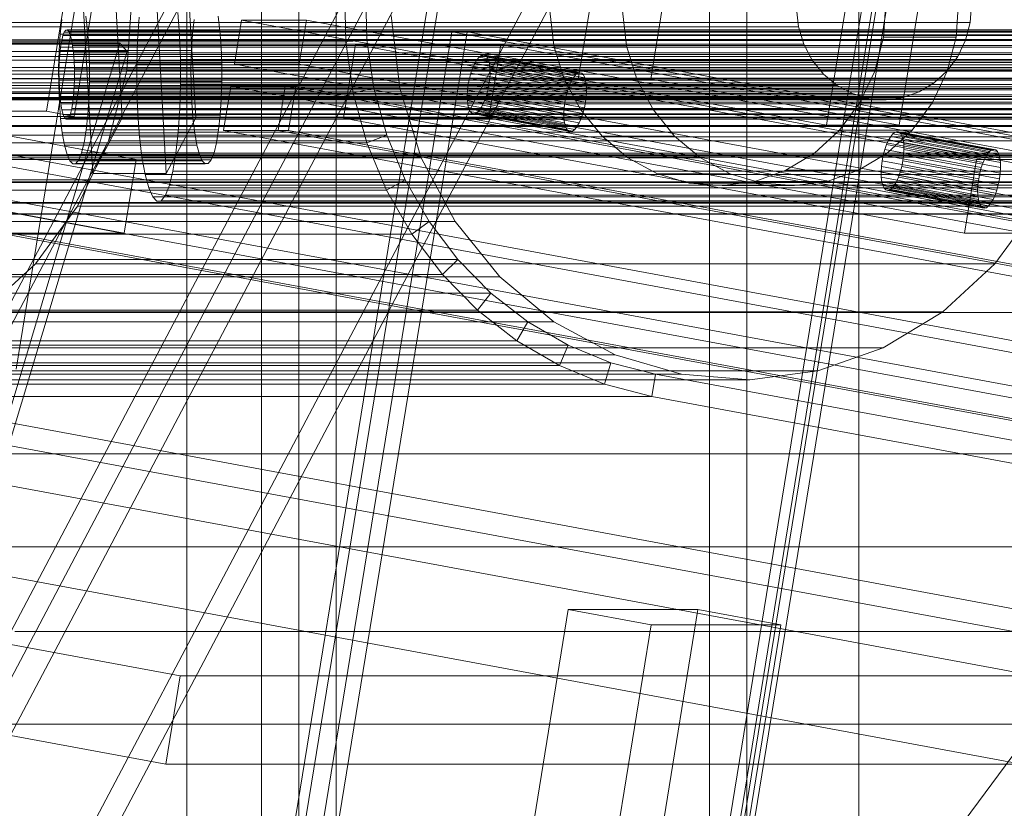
# Model space of a CAD drawing. Header units: millimetres. Extents: x -4395 to 65662, y -65530 to 6847.
# Tile 141 of 256: x -1362 to -1231, y -35566 to -35461. Entities that reach past the tile are written whole.
import ezdxf

# ---------------------------------------------------------------- set-up
doc = ezdxf.new("R2010")
doc.units = ezdxf.units.MM
for name, color, linetype, lineweight in [('COTAS_O', 1, 'Continuous', 0), ('frontal_briquetadora', 7, 'Continuous', 0), ('frontal_C03', 7, 'Continuous', 0), ('frontal_C06', 7, 'Continuous', 0), ('frontal_C07', 7, 'Continuous', 0), ('frontal_dosificador', 7, 'Continuous', 0), ('frontal_fines-r33-C07-receiver', 7, 'Continuous', 0), ('frontal_secador', 7, 'Continuous', 0)]:
    doc.layers.add(name, color=color, linetype=linetype, lineweight=lineweight)
doc.dimstyles.new('R19_100', dxfattribs={"dimtxt": 250, "dimasz": 150, "dimexe": 150, "dimexo": 80, "dimgap": 100, "dimtad": 1, "dimtih": 1, "dimtoh": 1, "dimdsep": 46, "dimcen": 0.09, "dimadec": 0, "dimazin": 0, "dimtfac": 1, "dimtdec": 4, "dimtofl": 0, "dimtmove": 0, "dimatfit": 3, "dimfxl": 1, "dimtolj": 1, "dimtzin": 0, "dimarcsym": 0})

# ---------------------------------------------------------------- blocks, each defined once
blk = doc.blocks.new('DIM_R33_45')
at = {"layer": 'COTAS_O'}
for p, q in [((-1850, -34800), (-1850, -35500)), ((-150, -34800), (-150, -35500)), ((-1850, -35500), (-1700, -35455)), ((-150, -35500), (-300, -35455)), ((-150, -35500), (-1850, -35500)), ((-1850, -35500), (-1700, -35545)), ((-150, -35500), (-300, -35545))]:
    blk.add_line(p, q, dxfattribs=at)
blk.add_text('1700 O', height=250, rotation=180, dxfattribs=at).set_placement((-1000, -35600))
blk = doc.blocks.new('DIM_R33_48')
at = {"layer": 'COTAS_O'}
for p, q in [((-1480, -33670), (-780, -33670)), ((-780, -33670), (-825, -33820)), ((-780, -36000), (-780, -33670)), ((-780, -33670), (-735, -33820)), ((-780, -36000), (-825, -35850)), ((-780, -36000), (-735, -35850)), ((-1480, -36000), (-780, -36000))]:
    blk.add_line(p, q, dxfattribs=at)
blk.add_text('2330 O', height=250, rotation=90, dxfattribs=at).set_placement((-880, -34835))
blk = doc.blocks.new('DIM_R33_49')
at = {"layer": 'COTAS_O'}
for p, q in [((-1480, -35300), (-1330, -35255)), ((490, -35300), (340, -35255)), ((-1480, -36000), (-1480, -35300)), ((-1480, -35300), (490, -35300)), ((-1480, -35300), (-1330, -35345)), ((490, -35300), (340, -35345)), ((490, -36000), (490, -35300))]:
    blk.add_line(p, q, dxfattribs=at)
blk.add_text('1970 O', height=250, dxfattribs=at).set_placement((-495, -35200))
blk = doc.blocks.new('DIM_R33_50')
at = {"layer": 'COTAS_O'}
for p, q in [((-1400, -33000), (-700, -33000)), ((-700, -33000), (-745, -33150)), ((-700, -36000), (-700, -33000)), ((-700, -33000), (-655, -33150)), ((-700, -36000), (-745, -35850)), ((-700, -36000), (-655, -35850)), ((-1400, -36000), (-700, -36000))]:
    blk.add_line(p, q, dxfattribs=at)
blk.add_text('3000 O', height=250, rotation=90, dxfattribs=at).set_placement((-800, -34500))
blk = doc.blocks.new('DIM_R33_51')
at = {"layer": 'COTAS_O'}
for p, q in [((-1400, -35300), (-1250, -35255)), ((1400, -35300), (1250, -35255)), ((-1400, -36000), (-1400, -35300)), ((-1400, -35300), (1400, -35300)), ((-1400, -35300), (-1250, -35345)), ((1400, -35300), (1250, -35345)), ((1400, -36000), (1400, -35300))]:
    blk.add_line(p, q, dxfattribs=at)
blk.add_text('2800 O', height=250, dxfattribs=at).set_placement((0, -35200))

msp = doc.modelspace()

# ---------------------------------------------------------------- linework, layer by layer
at = {"layer": 'frontal_briquetadora'}
for p, q in [((-1330, -35980), (-1330, -34950)), ((-1330, -35694.962), (-777.418, -34950))]:
    msp.add_line(p, q, dxfattribs=at)
at = {"layer": 'frontal_C03'}
for p, q in [((1516, -35467.156), (-1476, -35467.156)), ((1516, -35467.183), (-1476, -35467.183)), ((1516, -35468.625), (-1476, -35468.625)), ((1516, -35468.7), (-1476, -35468.7)), ((1516, -35471.365), (-1476, -35471.365)), ((1516, -35471.478), (-1476, -35471.478)), ((1516, -35474.959), (-1476, -35474.959)), ((-1476, -35475.093), (1516, -35475.093)), ((1516, -35478.861), (-1476, -35478.861)), ((1516, -35478.994), (-1476, -35478.994)), ((1516, -35482.476), (-1476, -35482.476)), ((1516, -35482.589), (-1476, -35482.589)), ((1516, -35485.254), (-1476, -35485.254)), ((1516, -35485.329), (-1476, -35485.329)), ((1516, -35486.771), (-1476, -35486.771)), ((1516, -35486.798), (-1476, -35486.798))]:
    msp.add_line(p, q, dxfattribs=at)
at = {"layer": 'frontal_C06'}
for p, q in [((-1362.871, -35507.561), (-1345.222, -35399.183)), ((-1358.802, -35473.042), (-1347.25, -35402.103)), ((-1355.107, -35473.726), (-1343.555, -35402.788)), ((-1333.006, -35614.045), (-1303.003, -35429.803)), ((-1331.617, -35614.045), (-1301.614, -35429.803)), ((-1276.496, -35624.51), (-1246.492, -35440.268)), ((-1245.103, -35440.268), (-1275.106, -35624.51)), ((-1274.648, -35624.852), (-1244.645, -35440.61)), ((-1273.259, -35624.852), (-1243.255, -35440.61)), ((-1287.589, -35468.729), (-1283.417, -35443.112)), ((-1277.864, -35468.729), (-1273.693, -35443.112)), ((-1254.328, -35474.888), (-1250.156, -35449.271)), ((-1240.432, -35449.271), (-1244.603, -35474.888)), ((-1347.38, -35457.78), (-1348.057, -35467.555)), ((-1318.879, -35456.825), (-1318.72, -35463.756)), ((-1315.918, -35463.487), (-1316.068, -35456.948)), ((-1246.373, -35458.414), (-1246.699, -35463.106)), ((-1236.974, -35463.106), (-1236.649, -35458.414)), ((-1235.096, -35461.139), (-1234.926, -35458.695)), ((-1312.62, -35460.22), (-1311.496, -35469.948)), ((-1290.832, -35464.255), (-1291.372, -35459.586)), ((-1281.647, -35459.586), (-1281.108, -35464.255)), ((-1258.363, -35459.305), (-1258.082, -35461.737)), ((-1469.857, -35460.817), (9.492, -35734.77)), ((18.175, -35734.77), (-1461.174, -35460.817)), ((-1258.082, -35461.737), (-1424.793, -35461.737)), ((-1235.096, -35461.139), (-1401.806, -35461.139)), ((-1333.63, -35466.728), (-1332.668, -35460.817)), ((-1323.985, -35460.817), (-1332.668, -35460.817)), ((-1332.668, -35460.817), (146.681, -35734.77)), ((-1324.947, -35466.728), (-1323.985, -35460.817)), ((155.364, -35734.77), (-1323.985, -35460.817)), ((-1258.082, -35461.737), (-1257.361, -35464.064)), ((-1235.709, -35463.5), (-1235.096, -35461.139)), ((-1326.186, -35595.395), (-1304.526, -35462.385)), ((-1324.102, -35595.395), (-1302.442, -35462.385)), ((-1302.442, -35462.385), (-1304.526, -35462.385)), ((-1304.526, -35462.385), (-1202.895, -35481.206)), ((-1200.811, -35481.206), (-1302.442, -35462.385)), ((-1246.699, -35463.106), (-1247.876, -35467.641)), ((-1236.974, -35463.106), (-1246.699, -35463.106)), ((-1238.151, -35467.641), (-1236.974, -35463.106)), ((-1318.72, -35463.756), (-1440.28, -35463.756)), ((-1437.478, -35463.487), (-1315.918, -35463.487)), ((-1346.774, -35479.508), (-1429.927, -35464.109)), ((-1257.361, -35464.064), (-1424.072, -35464.064)), ((-1235.709, -35463.5), (-1402.42, -35463.5)), ((-1319.002, -35473.962), (-1317.397, -35464.109)), ((-1315.918, -35463.487), (-1318.72, -35463.756)), ((-1318.72, -35463.756), (-1317.715, -35470.605)), ((-1297.948, -35464.109), (-1317.397, -35464.109)), ((-1317.397, -35464.109), (-1234.244, -35479.508)), ((-1314.97, -35469.948), (-1315.918, -35463.487)), ((-1299.552, -35473.962), (-1297.948, -35464.109)), ((-1214.795, -35479.508), (-1297.948, -35464.109)), ((-1289.449, -35468.723), (-1290.832, -35464.255)), ((-1281.108, -35464.255), (-1290.832, -35464.255)), ((-1281.108, -35464.255), (-1279.724, -35468.723)), ((-1257.361, -35464.064), (-1256.229, -35466.196)), ((-1236.742, -35465.689), (-1235.709, -35463.5)), ((-1236.742, -35465.689), (-1403.453, -35465.689)), ((-1301.161, -35466.142), (-1300.862, -35465.778)), ((-1300.862, -35465.778), (-1300.565, -35465.553)), ((-1287.927, -35468.173), (-1300.862, -35465.778)), ((-1300.565, -35465.553), (-1300.281, -35465.478)), ((-1287.63, -35467.949), (-1300.565, -35465.553)), ((-1300.281, -35465.478), (-1300.022, -35465.553)), ((-1287.346, -35467.873), (-1300.281, -35465.478)), ((-1300.022, -35465.553), (-1299.798, -35465.778)), ((-1287.088, -35467.949), (-1300.022, -35465.553)), ((-1299.798, -35465.778), (-1299.617, -35466.142)), ((-1286.863, -35468.173), (-1299.798, -35465.778)), ((-1238.156, -35467.62), (-1236.742, -35465.689)), ((8.53, -35740.682), (-1470.819, -35466.728)), ((-1462.137, -35466.728), (17.212, -35740.682)), ((-1256.229, -35466.196), (-1422.94, -35466.196)), ((145.719, -35740.682), (-1333.63, -35466.728)), ((-1333.63, -35466.728), (-1324.947, -35466.728)), ((-1324.947, -35466.728), (154.402, -35740.682)), ((-1301.721, -35467.229), (-1301.451, -35466.632)), ((-1301.451, -35466.632), (-1301.161, -35466.142)), ((-1288.517, -35469.027), (-1301.451, -35466.632)), ((-1288.226, -35468.537), (-1301.161, -35466.142)), ((-1299.617, -35466.142), (-1299.487, -35466.632)), ((-1286.683, -35468.537), (-1299.617, -35466.142)), ((-1299.487, -35466.632), (-1299.411, -35467.229)), ((-1286.552, -35469.027), (-1299.487, -35466.632)), ((-1256.229, -35466.196), (-1254.728, -35468.052)), ((-1254.728, -35468.052), (-1421.439, -35468.052)), ((-1238.156, -35467.62), (-1404.867, -35467.62)), ((-1348.057, -35467.555), (-1350.51, -35477.001)), ((-1219.551, -35467.555), (-1348.057, -35467.555)), ((-1302.16, -35468.65), (-1301.961, -35467.911)), ((-1301.961, -35467.911), (-1301.721, -35467.229)), ((-1289.026, -35470.306), (-1301.961, -35467.911)), ((-1288.787, -35469.625), (-1301.721, -35467.229)), ((-1299.394, -35467.911), (-1299.435, -35468.65)), ((-1299.411, -35467.229), (-1299.394, -35467.911)), ((-1286.476, -35469.625), (-1299.411, -35467.229)), ((-1286.459, -35470.306), (-1299.394, -35467.911)), ((-1287.927, -35468.173), (-1288.226, -35468.537)), ((-1287.63, -35467.949), (-1287.927, -35468.173)), ((-1287.346, -35467.873), (-1287.63, -35467.949)), ((-1287.088, -35467.949), (-1287.346, -35467.873)), ((-1286.863, -35468.173), (-1287.088, -35467.949)), ((-1286.683, -35468.537), (-1286.863, -35468.173)), ((-1254.728, -35468.052), (-1252.917, -35469.56)), ((-1247.876, -35467.641), (-1249.86, -35471.843)), ((-1238.151, -35467.641), (-1247.876, -35467.641)), ((-1240.135, -35471.843), (-1238.151, -35467.641)), ((-1239.896, -35469.221), (-1238.156, -35467.62)), ((-1471.301, -35469.684), (8.048, -35743.638)), ((9.437, -35743.638), (-1469.911, -35469.684)), ((-1252.917, -35469.56), (-1419.628, -35469.56)), ((-1239.896, -35469.221), (-1406.607, -35469.221)), ((-1335.074, -35475.596), (-1334.112, -35469.684)), ((-1325.429, -35469.684), (-1334.112, -35469.684)), ((-1334.112, -35469.684), (-1084.653, -35515.88)), ((-1327.781, -35475.596), (-1326.818, -35469.684)), ((-1325.429, -35469.684), (-1326.818, -35469.684)), ((-1326.818, -35469.684), (-1077.359, -35515.88)), ((-1326.391, -35475.596), (-1325.429, -35469.684)), ((-1075.97, -35515.88), (-1325.429, -35469.684)), ((-1302.411, -35470.188), (-1302.312, -35469.419)), ((-1302.312, -35469.419), (-1302.16, -35468.65)), ((-1302.312, -35469.419), (-1289.377, -35471.814)), ((-1289.225, -35471.045), (-1302.16, -35468.65)), ((-1299.534, -35469.419), (-1299.686, -35470.188)), ((-1299.435, -35468.65), (-1299.534, -35469.419)), ((-1286.599, -35471.814), (-1299.534, -35469.419)), ((-1286.5, -35471.045), (-1299.435, -35468.65)), ((-1287.275, -35472.817), (-1289.449, -35468.723)), ((-1279.724, -35468.723), (-1289.449, -35468.723)), ((-1288.787, -35469.625), (-1289.026, -35470.306)), ((-1288.517, -35469.027), (-1288.787, -35469.625)), ((-1288.226, -35468.537), (-1288.517, -35469.027)), ((-1254.328, -35474.888), (-1287.589, -35468.729)), ((-1287.589, -35468.729), (-1277.864, -35468.729)), ((-1286.552, -35469.027), (-1286.683, -35468.537)), ((-1286.476, -35469.625), (-1286.552, -35469.027)), ((-1286.459, -35470.306), (-1286.476, -35469.625)), ((-1279.724, -35468.723), (-1277.55, -35472.817)), ((-1277.864, -35468.729), (-1244.603, -35474.888)), ((-1252.917, -35469.56), (-1250.865, -35470.662)), ((-1241.896, -35470.428), (-1239.896, -35469.221)), ((-1311.496, -35469.948), (-1440.003, -35469.948)), ((-1317.715, -35470.605), (-1439.275, -35470.605)), ((-1436.53, -35469.948), (-1314.97, -35469.948)), ((-1250.865, -35470.662), (-1417.576, -35470.662)), ((-1241.896, -35470.428), (-1408.607, -35470.428)), ((-1314.97, -35469.948), (-1317.715, -35470.605)), ((-1317.715, -35470.605), (-1315.879, -35477.256)), ((-1313.238, -35476.223), (-1314.97, -35469.948)), ((-1311.496, -35469.948), (-1308.614, -35479.256)), ((-1302.452, -35470.927), (-1302.411, -35470.188)), ((-1302.435, -35471.608), (-1302.452, -35470.927)), ((-1289.517, -35473.322), (-1302.452, -35470.927)), ((-1289.476, -35472.583), (-1302.411, -35470.188)), ((-1299.885, -35470.927), (-1300.124, -35471.608)), ((-1299.686, -35470.188), (-1299.885, -35470.927)), ((-1286.95, -35473.322), (-1299.885, -35470.927)), ((-1286.751, -35472.583), (-1299.686, -35470.188)), ((-1289.225, -35471.045), (-1289.377, -35471.814)), ((-1289.026, -35470.306), (-1289.225, -35471.045)), ((-1286.599, -35471.814), (-1286.5, -35471.045)), ((-1286.5, -35471.045), (-1286.459, -35470.306)), ((-1250.865, -35470.662), (-1248.65, -35471.316)), ((-1244.078, -35471.197), (-1241.896, -35470.428)), ((-1248.65, -35471.316), (-1415.361, -35471.316)), ((-1246.358, -35471.496), (-1413.069, -35471.496)), ((-1244.078, -35471.197), (-1410.789, -35471.197)), ((-1302.359, -35472.205), (-1302.435, -35471.608)), ((-1289.5, -35474.004), (-1302.435, -35471.608)), ((-1302.228, -35472.696), (-1302.359, -35472.205)), ((-1289.424, -35474.601), (-1302.359, -35472.205)), ((-1300.394, -35472.205), (-1300.685, -35472.696)), ((-1300.124, -35471.608), (-1300.394, -35472.205)), ((-1287.459, -35474.601), (-1300.394, -35472.205)), ((-1287.189, -35474.004), (-1300.124, -35471.608)), ((-1289.377, -35471.814), (-1289.476, -35472.583)), ((-1286.751, -35472.583), (-1286.599, -35471.814)), ((-1249.86, -35471.843), (-1252.575, -35475.551)), ((-1240.135, -35471.843), (-1249.86, -35471.843)), ((-1248.65, -35471.316), (-1246.358, -35471.496)), ((-1246.358, -35471.496), (-1244.078, -35471.197)), ((-1242.85, -35475.551), (-1240.135, -35471.843)), ((-1358.802, -35473.042), (-1393.534, -35473.042)), ((-1355.107, -35473.726), (-1358.802, -35473.042)), ((-1302.047, -35473.06), (-1302.228, -35472.696)), ((-1289.293, -35475.091), (-1302.228, -35472.696)), ((-1301.823, -35473.284), (-1302.047, -35473.06)), ((-1289.113, -35475.455), (-1302.047, -35473.06)), ((-1301.565, -35473.36), (-1301.823, -35473.284)), ((-1288.889, -35475.679), (-1301.823, -35473.284)), ((-1301.281, -35473.284), (-1301.565, -35473.36)), ((-1288.63, -35475.755), (-1301.565, -35473.36)), ((-1300.984, -35473.06), (-1301.281, -35473.284)), ((-1288.346, -35475.679), (-1301.281, -35473.284)), ((-1300.685, -35472.696), (-1300.984, -35473.06)), ((-1288.049, -35475.455), (-1300.984, -35473.06)), ((-1287.75, -35475.091), (-1300.685, -35472.696)), ((-1289.476, -35472.583), (-1289.517, -35473.322)), ((-1289.517, -35473.322), (-1289.5, -35474.004)), ((-1284.394, -35476.38), (-1287.275, -35472.817)), ((-1277.55, -35472.817), (-1287.275, -35472.817)), ((-1287.189, -35474.004), (-1286.95, -35473.322)), ((-1286.95, -35473.322), (-1286.751, -35472.583)), ((-1277.55, -35472.817), (-1274.669, -35476.38)), ((-1431.532, -35473.962), (-1348.379, -35489.36)), ((-1389.838, -35473.726), (-1355.107, -35473.726)), ((-1235.849, -35489.36), (-1319.002, -35473.962)), ((-1319.002, -35473.962), (-1299.552, -35473.962)), ((-1299.552, -35473.962), (-1216.399, -35489.36)), ((-1289.5, -35474.004), (-1289.424, -35474.601)), ((-1289.424, -35474.601), (-1289.293, -35475.091)), ((-1287.75, -35475.091), (-1287.459, -35474.601)), ((-1287.459, -35474.601), (-1287.189, -35474.004)), ((-1244.603, -35474.888), (-1254.328, -35474.888)), ((-1434.798, -35476.223), (-1313.238, -35476.223)), ((-1085.616, -35521.792), (-1335.074, -35475.596)), ((-1335.074, -35475.596), (-1326.391, -35475.596)), ((-1078.322, -35521.792), (-1327.781, -35475.596)), ((-1327.781, -35475.596), (-1326.391, -35475.596)), ((-1326.391, -35475.596), (-1076.933, -35521.792)), ((-1313.238, -35476.223), (-1315.879, -35477.256)), ((-1310.753, -35482.202), (-1313.238, -35476.223)), ((-1289.293, -35475.091), (-1289.113, -35475.455)), ((-1289.113, -35475.455), (-1288.889, -35475.679)), ((-1288.889, -35475.679), (-1288.63, -35475.755)), ((-1288.63, -35475.755), (-1288.346, -35475.679)), ((-1288.346, -35475.679), (-1288.049, -35475.455)), ((-1288.049, -35475.455), (-1287.75, -35475.091)), ((-1252.575, -35475.551), (-1255.916, -35478.624)), ((-1242.85, -35475.551), (-1252.575, -35475.551)), ((-1246.191, -35478.624), (-1242.85, -35475.551)), ((-1245.726, -35476.408), (-1245.426, -35476.044)), ((-1245.426, -35476.044), (-1245.129, -35475.819)), ((-1232.491, -35478.439), (-1245.426, -35476.044)), ((-1245.129, -35475.819), (-1244.846, -35475.744)), ((-1232.194, -35478.215), (-1245.129, -35475.819)), ((-1244.846, -35475.744), (-1244.587, -35475.819)), ((-1231.911, -35478.139), (-1244.846, -35475.744)), ((-1244.587, -35475.819), (-1244.363, -35476.044)), ((-1231.652, -35478.215), (-1244.587, -35475.819)), ((-1244.363, -35476.044), (-1244.182, -35476.408)), ((-1231.428, -35478.439), (-1244.363, -35476.044)), ((-1315.879, -35477.256), (-1437.439, -35477.256)), ((-1350.51, -35477.001), (-1354.644, -35485.756)), ((-1222.004, -35477.001), (-1350.51, -35477.001)), ((-1315.879, -35477.256), (-1313.245, -35483.594)), ((-1280.916, -35479.275), (-1284.394, -35476.38)), ((-1274.669, -35476.38), (-1284.394, -35476.38)), ((-1274.669, -35476.38), (-1271.191, -35479.275)), ((-1246.526, -35478.176), (-1246.286, -35477.495)), ((-1246.286, -35477.495), (-1246.016, -35476.898)), ((-1233.351, -35479.89), (-1246.286, -35477.495)), ((-1246.016, -35476.898), (-1245.726, -35476.408)), ((-1233.081, -35479.293), (-1246.016, -35476.898)), ((-1232.791, -35478.803), (-1245.726, -35476.408)), ((-1244.182, -35476.408), (-1244.052, -35476.898)), ((-1231.247, -35478.803), (-1244.182, -35476.408)), ((-1244.052, -35476.898), (-1243.976, -35477.495)), ((-1231.117, -35479.293), (-1244.052, -35476.898)), ((-1243.976, -35477.495), (-1243.959, -35478.176)), ((-1231.041, -35479.89), (-1243.976, -35477.495)), ((-1255.916, -35478.624), (-1259.755, -35480.942)), ((-1246.191, -35478.624), (-1255.916, -35478.624)), ((-1250.03, -35480.942), (-1246.191, -35478.624)), ((-1246.877, -35479.685), (-1246.725, -35478.916)), ((-1246.725, -35478.916), (-1246.526, -35478.176)), ((-1233.79, -35481.311), (-1246.725, -35478.916)), ((-1233.591, -35480.572), (-1246.526, -35478.176)), ((-1244, -35478.916), (-1244.098, -35479.685)), ((-1243.959, -35478.176), (-1244, -35478.916)), ((-1231.065, -35481.311), (-1244, -35478.916)), ((-1231.024, -35480.572), (-1243.959, -35478.176)), ((-1232.791, -35478.803), (-1233.081, -35479.293)), ((-1232.491, -35478.439), (-1232.791, -35478.803)), ((-1232.194, -35478.215), (-1232.491, -35478.439)), ((-1231.911, -35478.139), (-1232.194, -35478.215)), ((-1231.652, -35478.215), (-1231.911, -35478.139)), ((-1231.428, -35478.439), (-1231.652, -35478.215)), ((-1231.247, -35478.803), (-1231.428, -35478.439)), ((-1231.117, -35479.293), (-1231.247, -35478.803)), ((-1308.614, -35479.256), (-1437.121, -35479.256)), ((-1366.224, -35479.508), (-1346.774, -35479.508)), ((-1346.774, -35479.508), (-1348.379, -35489.36)), ((-1308.614, -35479.256), (-1304.085, -35487.785)), ((-1276.975, -35481.391), (-1280.916, -35479.275)), ((-1271.191, -35479.275), (-1280.916, -35479.275)), ((-1271.191, -35479.275), (-1267.251, -35481.391)), ((-1246.975, -35480.453), (-1246.877, -35479.685)), ((-1246.877, -35479.685), (-1233.942, -35482.08)), ((-1244.098, -35479.685), (-1244.25, -35480.453)), ((-1231.164, -35482.08), (-1244.098, -35479.685)), ((-1235.849, -35489.36), (-1234.244, -35479.508)), ((-1234.244, -35479.508), (-1214.795, -35479.508)), ((-1233.351, -35479.89), (-1233.591, -35480.572)), ((-1233.081, -35479.293), (-1233.351, -35479.89)), ((-1231.041, -35479.89), (-1231.117, -35479.293)), ((-1231.024, -35480.572), (-1231.041, -35479.89)), ((-1272.723, -35482.646), (-1276.975, -35481.391)), ((-1267.251, -35481.391), (-1276.975, -35481.391)), ((-1267.251, -35481.391), (-1262.999, -35482.646)), ((-1259.755, -35480.942), (-1263.945, -35482.418)), ((-1250.03, -35480.942), (-1259.755, -35480.942)), ((-1254.22, -35482.418), (-1250.03, -35480.942)), ((-1247.017, -35481.193), (-1246.975, -35480.453)), ((-1246.999, -35481.874), (-1247.017, -35481.193)), ((-1234.082, -35483.588), (-1247.017, -35481.193)), ((-1234.041, -35482.849), (-1246.975, -35480.453)), ((-1244.45, -35481.193), (-1244.689, -35481.874)), ((-1244.25, -35480.453), (-1244.45, -35481.193)), ((-1231.515, -35483.588), (-1244.45, -35481.193)), ((-1231.315, -35482.849), (-1244.25, -35480.453)), ((-1233.79, -35481.311), (-1233.942, -35482.08)), ((-1233.591, -35480.572), (-1233.79, -35481.311)), ((-1231.164, -35482.08), (-1231.065, -35481.311)), ((-1231.065, -35481.311), (-1231.024, -35480.572)), ((-1432.313, -35482.202), (-1310.753, -35482.202)), ((-1310.753, -35482.202), (-1313.245, -35483.594)), ((-1307.558, -35487.785), (-1310.753, -35482.202)), ((-1268.323, -35482.993), (-1272.723, -35482.646)), ((-1262.999, -35482.646), (-1272.723, -35482.646)), ((-1263.945, -35482.418), (-1268.323, -35482.993)), ((-1254.22, -35482.418), (-1263.945, -35482.418)), ((-1262.999, -35482.646), (-1258.599, -35482.993)), ((-1258.599, -35482.993), (-1254.22, -35482.418)), ((-1246.924, -35482.471), (-1246.999, -35481.874)), ((-1234.064, -35484.269), (-1246.999, -35481.874)), ((-1246.793, -35482.961), (-1246.924, -35482.471)), ((-1233.989, -35484.867), (-1246.924, -35482.471)), ((-1244.959, -35482.471), (-1245.249, -35482.961)), ((-1244.689, -35481.874), (-1244.959, -35482.471)), ((-1232.024, -35484.867), (-1244.959, -35482.471)), ((-1231.754, -35484.269), (-1244.689, -35481.874)), ((-1234.041, -35482.849), (-1234.082, -35483.588)), ((-1233.942, -35482.08), (-1234.041, -35482.849)), ((-1231.515, -35483.588), (-1231.315, -35482.849)), ((-1231.315, -35482.849), (-1231.164, -35482.08)), ((-1340.891, -35548.653), (-1691.981, -35483.636)), ((-1577.367, -35483.636), (-1226.277, -35548.653)), ((-1313.245, -35483.594), (-1434.805, -35483.594)), ((-1313.245, -35483.594), (-1309.858, -35489.512)), ((-1258.599, -35482.993), (-1268.323, -35482.993)), ((-1246.612, -35483.326), (-1246.793, -35482.961)), ((-1233.858, -35485.357), (-1246.793, -35482.961)), ((-1246.388, -35483.55), (-1246.612, -35483.326)), ((-1233.677, -35485.721), (-1246.612, -35483.326)), ((-1246.129, -35483.626), (-1246.388, -35483.55)), ((-1233.453, -35485.945), (-1246.388, -35483.55)), ((-1245.846, -35483.55), (-1246.129, -35483.626)), ((-1233.195, -35486.021), (-1246.129, -35483.626)), ((-1245.549, -35483.326), (-1245.846, -35483.55)), ((-1232.911, -35485.945), (-1245.846, -35483.55)), ((-1245.249, -35482.961), (-1245.549, -35483.326)), ((-1232.614, -35485.721), (-1245.549, -35483.326)), ((-1232.315, -35485.357), (-1245.249, -35482.961)), ((-1234.082, -35483.588), (-1234.064, -35484.269)), ((-1231.754, -35484.269), (-1231.515, -35483.588)), ((-1234.064, -35484.269), (-1233.989, -35484.867)), ((-1233.989, -35484.867), (-1233.858, -35485.357)), ((-1233.858, -35485.357), (-1233.677, -35485.721)), ((-1232.614, -35485.721), (-1232.315, -35485.357)), ((-1232.315, -35485.357), (-1232.024, -35484.867)), ((-1232.024, -35484.867), (-1231.754, -35484.269)), ((-1354.644, -35485.756), (-1360.299, -35493.482)), ((-1226.137, -35485.756), (-1354.644, -35485.756)), ((-1233.677, -35485.721), (-1233.453, -35485.945)), ((-1233.453, -35485.945), (-1233.195, -35486.021)), ((-1233.195, -35486.021), (-1232.911, -35485.945)), ((-1232.911, -35485.945), (-1232.614, -35485.721)), ((-1231.793, -35493.482), (-1226.137, -35485.756)), ((-1304.085, -35487.785), (-1432.591, -35487.785)), ((-1429.118, -35487.785), (-1307.558, -35487.785)), ((-1307.558, -35487.785), (-1309.858, -35489.512)), ((-1303.707, -35492.875), (-1307.558, -35487.785)), ((-1304.085, -35487.785), (-1298.082, -35495.208)), ((-1309.858, -35489.512), (-1431.418, -35489.512)), ((-1348.379, -35489.36), (-1367.828, -35489.36)), ((-1309.858, -35489.512), (-1305.776, -35494.907)), ((-1216.399, -35489.36), (-1235.849, -35489.36)), ((-1425.267, -35492.875), (-1303.707, -35492.875)), ((-1360.299, -35493.482), (-1367.26, -35499.883)), ((-1231.793, -35493.482), (-1360.299, -35493.482)), ((-1303.707, -35492.875), (-1305.776, -35494.907)), ((-1299.266, -35497.385), (-1303.707, -35492.875)), ((-1238.754, -35499.883), (-1231.793, -35493.482)), ((-1693.906, -35495.459), (-1342.817, -35560.476)), ((-1228.203, -35560.476), (-1579.293, -35495.459)), ((-1305.776, -35494.907), (-1427.336, -35494.907)), ((-1298.082, -35495.208), (-1426.589, -35495.208)), ((-1305.776, -35494.907), (-1301.068, -35499.688)), ((-1298.082, -35495.208), (-1290.837, -35501.239)), ((-1420.826, -35497.385), (-1299.266, -35497.385)), ((-1299.266, -35497.385), (-1301.068, -35499.688)), ((-1294.31, -35501.239), (-1299.266, -35497.385)), ((-1301.068, -35499.688), (-1422.628, -35499.688)), ((-1238.754, -35499.883), (-1367.26, -35499.883)), ((-1301.068, -35499.688), (-1295.815, -35503.773)), ((-1246.752, -35504.713), (-1238.754, -35499.883)), ((-1290.837, -35501.239), (-1419.343, -35501.239)), ((-1415.87, -35501.239), (-1294.31, -35501.239)), ((-1294.31, -35501.239), (-1295.815, -35503.773)), ((-1288.925, -35504.37), (-1294.31, -35501.239)), ((-1290.837, -35501.239), (-1282.627, -35505.647)), ((-1295.815, -35503.773), (-1417.375, -35503.773)), ((-1295.815, -35503.773), (-1290.108, -35507.092)), ((-1410.485, -35504.37), (-1288.925, -35504.37)), ((-1246.752, -35504.713), (-1375.258, -35504.713)), ((-1288.925, -35504.37), (-1290.108, -35507.092)), ((-1283.203, -35506.725), (-1288.925, -35504.37)), ((-1255.48, -35507.787), (-1246.752, -35504.713)), ((-1282.627, -35505.647), (-1411.134, -35505.647)), ((-1282.627, -35505.647), (-1273.769, -35508.263)), ((-1290.108, -35507.092), (-1411.668, -35507.092)), ((-1404.763, -35506.725), (-1283.203, -35506.725)), ((-1255.48, -35507.787), (-1383.986, -35507.787)), ((-1290.108, -35507.092), (-1284.042, -35509.588)), ((-1283.203, -35506.725), (-1284.042, -35509.588)), ((-1277.242, -35508.263), (-1283.203, -35506.725)), ((-1264.603, -35508.985), (-1255.48, -35507.787)), ((-1273.769, -35508.263), (-1402.275, -35508.263)), ((-1277.242, -35508.263), (-1398.802, -35508.263)), ((-1398.802, -35508.263), (-48.802, -35758.263)), ((-1264.603, -35508.985), (-1393.109, -35508.985)), ((-1277.724, -35511.218), (-1277.242, -35508.263)), ((72.758, -35758.263), (-1277.242, -35508.263)), ((-1273.769, -35508.263), (-1264.603, -35508.985)), ((-1284.042, -35509.588), (-1405.602, -35509.588)), ((-1284.042, -35509.588), (-1277.724, -35511.218)), ((-49.284, -35761.218), (-1399.284, -35511.218)), ((-1399.284, -35511.218), (-1277.724, -35511.218)), ((-1277.724, -35511.218), (72.276, -35761.218)), ((-1302.065, -35620.547), (-1288.909, -35539.756)), ((-1277.821, -35541.809), (-1288.909, -35539.756)), ((-1288.909, -35539.756), (-1271.543, -35539.756)), ((-1284.699, -35620.547), (-1271.543, -35539.756)), ((-1271.543, -35539.756), (-1260.456, -35541.809)), ((-1277.821, -35541.809), (-1290.978, -35622.6)), ((-1260.456, -35541.809), (-1277.821, -35541.809)), ((-1273.612, -35622.6), (-1260.456, -35541.809)), ((-1340.891, -35548.653), (-1342.817, -35560.476)), ((-1226.277, -35548.653), (-1340.891, -35548.653)), ((-1342.817, -35560.476), (-1228.203, -35560.476))]:
    msp.add_line(p, q, dxfattribs=at)
at = {"layer": 'frontal_C07'}
for p, q in [((-349.686, -33577.242), (-1499.686, -35756.52)), ((-1499.525, -35759.372), (-349.525, -33580.093)), ((-367.086, -33654.314), (-1540.063, -35877.133)), ((-1515.438, -35877.133), (-342.462, -33654.314)), ((-1539.741, -35882.836), (-366.764, -33660.016)), ((-362.824, -33660.016), (-1535.801, -35882.836)), ((-342.14, -33660.016), (-1515.116, -35882.836)), ((-1348.666, -35473.902), (-1351.889, -35416.878)), ((-1338.817, -35473.902), (-1342.039, -35416.878)), ((-1352.605, -35481.366), (-1355.828, -35424.342)), ((-1345.978, -35424.342), (-1342.756, -35481.366)), ((-1511.84, -35829.964), (-1315.226, -35457.376)), ((-1311.286, -35457.376), (-1507.901, -35829.964)), ((-1353.307, -35462.245), (-1353.54, -35460.318)), ((-1346.404, -35460.444), (-1346.613, -35463.55)), ((-1340.996, -35462.843), (-1341.227, -35459.793)), ((-1335.81, -35460.318), (-1335.577, -35462.245)), ((-1356.743, -35460.721), (-1356.961, -35462.705)), ((-1339.232, -35462.705), (-1339.013, -35460.721)), ((-1356.961, -35462.705), (-1357.108, -35464.897)), ((-1339.232, -35462.705), (-1356.961, -35462.705)), ((-1356.606, -35462.901), (-1356.772, -35463.576)), ((-1356.42, -35462.428), (-1356.606, -35462.901)), ((-972.465, -35462.901), (-1356.606, -35462.901)), ((-1356.222, -35462.173), (-1356.42, -35462.428)), ((-972.279, -35462.428), (-1356.42, -35462.428)), ((-1356.019, -35462.148), (-1356.222, -35462.173)), ((-972.081, -35462.173), (-1356.222, -35462.173)), ((-1355.819, -35462.352), (-1356.019, -35462.148)), ((-971.877, -35462.148), (-1356.019, -35462.148)), ((-1355.629, -35462.778), (-1355.819, -35462.352)), ((-971.677, -35462.352), (-1355.819, -35462.352)), ((-1355.458, -35463.411), (-1355.629, -35462.778)), ((-971.488, -35462.778), (-1355.629, -35462.778)), ((-1353.143, -35464.398), (-1353.307, -35462.245)), ((-1335.577, -35462.245), (-1353.307, -35462.245)), ((-1340.871, -35466.097), (-1340.996, -35462.843)), ((-1340.996, -35462.843), (-981.479, -35462.843)), ((-1339.379, -35464.897), (-1339.232, -35462.705)), ((-1335.577, -35462.245), (-1335.414, -35464.398)), ((-1356.913, -35464.426), (-1357.022, -35465.417)), ((-1356.772, -35463.576), (-1356.913, -35464.426)), ((-972.772, -35464.426), (-1356.913, -35464.426)), ((-972.631, -35463.576), (-1356.772, -35463.576)), ((-1355.311, -35464.224), (-1355.458, -35463.411)), ((-971.317, -35463.411), (-1355.458, -35463.411)), ((-1355.195, -35465.188), (-1355.311, -35464.224)), ((-971.17, -35464.224), (-1355.311, -35464.224)), ((-1353.056, -35466.695), (-1353.143, -35464.398)), ((-1353.143, -35464.398), (-1335.414, -35464.398)), ((-1346.613, -35463.55), (-1346.713, -35466.832)), ((-987.096, -35463.55), (-1346.613, -35463.55)), ((-1335.414, -35464.398), (-1335.326, -35466.695)), ((-1357.108, -35464.897), (-1357.179, -35467.214)), ((-1339.379, -35464.897), (-1357.108, -35464.897)), ((-1357.022, -35465.417), (-1357.096, -35466.514)), ((-972.881, -35465.417), (-1357.022, -35465.417)), ((-1355.113, -35466.264), (-1355.195, -35465.188)), ((-971.054, -35465.188), (-1355.195, -35465.188)), ((-1339.449, -35467.214), (-1339.379, -35464.897)), ((-1357.096, -35466.514), (-1357.131, -35467.672)), ((-972.954, -35466.514), (-1357.096, -35466.514)), ((-1355.069, -35467.412), (-1355.113, -35466.264)), ((-1355.113, -35466.264), (-970.972, -35466.264)), ((-1353.047, -35469.047), (-1353.056, -35466.695)), ((-1335.326, -35466.695), (-1353.056, -35466.695)), ((-1346.713, -35466.832), (-1346.7, -35470.164)), ((-987.196, -35466.832), (-1346.713, -35466.832)), ((-1340.859, -35469.428), (-1340.871, -35466.097)), ((-981.354, -35466.097), (-1340.871, -35466.097)), ((-1335.326, -35466.695), (-1335.317, -35469.047)), ((-1357.179, -35467.214), (-1357.17, -35469.566)), ((-1339.449, -35467.214), (-1357.179, -35467.214)), ((-1357.131, -35467.672), (-1357.127, -35468.848)), ((-972.99, -35467.672), (-1357.131, -35467.672)), ((-1355.065, -35468.588), (-1355.069, -35467.412)), ((-970.928, -35467.412), (-1355.069, -35467.412)), ((-1339.441, -35469.566), (-1339.449, -35467.214)), ((-1357.17, -35469.566), (-1357.082, -35471.862)), ((-1339.441, -35469.566), (-1357.17, -35469.566)), ((-1357.127, -35468.848), (-1357.083, -35469.996)), ((-972.985, -35468.848), (-1357.127, -35468.848)), ((-1355.174, -35470.843), (-1355.1, -35469.747)), ((-1355.1, -35469.747), (-1355.065, -35468.588)), ((-970.959, -35469.747), (-1355.1, -35469.747)), ((-970.924, -35468.588), (-1355.065, -35468.588)), ((-1353.117, -35471.363), (-1353.047, -35469.047)), ((-1335.317, -35469.047), (-1353.047, -35469.047)), ((-1340.959, -35472.71), (-1340.859, -35469.428)), ((-981.342, -35469.428), (-1340.859, -35469.428)), ((-1339.353, -35471.862), (-1339.441, -35469.566)), ((-1335.317, -35469.047), (-1335.388, -35471.363)), ((-1357.083, -35469.996), (-1357.001, -35471.073)), ((-972.941, -35469.996), (-1357.083, -35469.996)), ((-1357.001, -35471.073), (-1356.884, -35472.036)), ((-972.86, -35471.073), (-1357.001, -35471.073)), ((-1355.283, -35471.835), (-1355.174, -35470.843)), ((-971.032, -35470.843), (-1355.174, -35470.843)), ((-1346.7, -35470.164), (-1346.576, -35473.417)), ((-987.183, -35470.164), (-1346.7, -35470.164)), ((-1357.082, -35471.862), (-1356.919, -35474.016)), ((-1339.353, -35471.862), (-1357.082, -35471.862)), ((-1356.884, -35472.036), (-1356.738, -35472.85)), ((-972.743, -35472.036), (-1356.884, -35472.036)), ((-1355.423, -35472.684), (-1355.283, -35471.835)), ((-971.142, -35471.835), (-1355.283, -35471.835)), ((-1353.265, -35473.556), (-1353.117, -35471.363)), ((-1335.388, -35471.363), (-1353.117, -35471.363)), ((-1339.189, -35474.016), (-1339.353, -35471.862)), ((-1335.388, -35471.363), (-1335.535, -35473.556)), ((-1356.738, -35472.85), (-1356.566, -35473.482)), ((-972.596, -35472.85), (-1356.738, -35472.85)), ((-1356.566, -35473.482), (-1356.377, -35473.908)), ((-972.425, -35473.482), (-1356.566, -35473.482)), ((-1355.776, -35473.833), (-1355.59, -35473.359)), ((-1355.59, -35473.359), (-1355.423, -35472.684)), ((-971.448, -35473.359), (-1355.59, -35473.359)), ((-971.282, -35472.684), (-1355.423, -35472.684)), ((-1353.483, -35475.54), (-1353.265, -35473.556)), ((-1335.535, -35473.556), (-1353.265, -35473.556)), ((-1346.576, -35473.417), (-1346.344, -35476.468)), ((-987.059, -35473.417), (-1346.576, -35473.417)), ((-1341.167, -35475.816), (-1340.959, -35472.71)), ((-981.442, -35472.71), (-1340.959, -35472.71)), ((-1335.535, -35473.556), (-1335.753, -35475.54)), ((-1356.919, -35474.016), (-1356.686, -35475.943)), ((-1339.189, -35474.016), (-1356.919, -35474.016)), ((-1356.377, -35473.908), (-1356.177, -35474.113)), ((-972.236, -35473.908), (-1356.377, -35473.908)), ((-1356.177, -35474.113), (-1355.974, -35474.087)), ((-972.036, -35474.113), (-1356.177, -35474.113)), ((-1355.974, -35474.087), (-1355.776, -35473.833)), ((-971.833, -35474.087), (-1355.974, -35474.087)), ((-971.634, -35473.833), (-1355.776, -35473.833)), ((-1352.605, -35481.366), (-1348.666, -35473.902)), ((-1348.666, -35473.902), (-1338.817, -35473.902)), ((-1338.817, -35473.902), (-1342.756, -35481.366)), ((-1338.956, -35475.943), (-1339.189, -35474.016)), ((-1356.686, -35475.943), (-1356.392, -35477.57)), ((-1338.956, -35475.943), (-1356.686, -35475.943)), ((-1353.764, -35477.239), (-1353.483, -35475.54)), ((-1335.753, -35475.54), (-1353.483, -35475.54)), ((-1341.476, -35478.627), (-1341.167, -35475.816)), ((-981.65, -35475.816), (-1341.167, -35475.816)), ((-1338.663, -35477.57), (-1338.956, -35475.943)), ((-1335.753, -35475.54), (-1336.034, -35477.239)), ((-1356.392, -35477.57), (-1356.05, -35478.834)), ((-1338.663, -35477.57), (-1356.392, -35477.57)), ((-1354.097, -35478.588), (-1353.764, -35477.239)), ((-1336.034, -35477.239), (-1353.764, -35477.239)), ((-1346.344, -35476.468), (-1346.014, -35479.198)), ((-986.827, -35476.468), (-1346.344, -35476.468)), ((-1338.32, -35478.834), (-1338.663, -35477.57)), ((-1336.034, -35477.239), (-1336.367, -35478.588)), ((-1356.05, -35478.834), (-1355.671, -35479.686)), ((-1338.32, -35478.834), (-1356.05, -35478.834)), ((-1354.468, -35479.535), (-1354.097, -35478.588)), ((-1336.367, -35478.588), (-1354.097, -35478.588)), ((-1341.874, -35481.034), (-1341.476, -35478.627)), ((-981.96, -35478.627), (-1341.476, -35478.627)), ((-1337.942, -35479.686), (-1338.32, -35478.834)), ((-1336.367, -35478.588), (-1336.739, -35479.535)), ((-1355.671, -35479.686), (-1355.271, -35480.095)), ((-1337.942, -35479.686), (-1355.671, -35479.686)), ((-1355.271, -35480.095), (-1354.865, -35480.044)), ((-1337.542, -35480.095), (-1355.271, -35480.095)), ((-1354.865, -35480.044), (-1354.468, -35479.535)), ((-1337.135, -35480.044), (-1354.865, -35480.044)), ((-1336.739, -35479.535), (-1354.468, -35479.535)), ((-1346.014, -35479.198), (-1345.598, -35481.503)), ((-986.497, -35479.198), (-1346.014, -35479.198)), ((-1337.542, -35480.095), (-1337.942, -35479.686)), ((-1337.135, -35480.044), (-1337.542, -35480.095)), ((-1336.739, -35479.535), (-1337.135, -35480.044)), ((-1342.756, -35481.366), (-1352.605, -35481.366)), ((-1345.598, -35481.503), (-1345.113, -35483.293)), ((-986.081, -35481.503), (-1345.598, -35481.503)), ((-1342.346, -35482.945), (-1341.874, -35481.034)), ((-982.358, -35481.034), (-1341.874, -35481.034)), ((-1342.873, -35484.287), (-1342.346, -35482.945)), ((-982.829, -35482.945), (-1342.346, -35482.945)), ((-1345.113, -35483.293), (-1344.577, -35484.502)), ((-985.596, -35483.293), (-1345.113, -35483.293)), ((-1344.577, -35484.502), (-1344.01, -35485.081)), ((-985.06, -35484.502), (-1344.577, -35484.502)), ((-1344.01, -35485.081), (-1343.434, -35485.008)), ((-984.493, -35485.081), (-1344.01, -35485.081)), ((-1343.434, -35485.008), (-1342.873, -35484.287)), ((-983.918, -35485.008), (-1343.434, -35485.008)), ((-983.356, -35484.287), (-1342.873, -35484.287)), ((-950.677, -35518.934), (-1364.368, -35518.934)), ((-1370.933, -35531.375), (-957.242, -35531.375)), ((-1363.025, -35542.695), (-949.335, -35542.695)), ((-955.899, -35555.135), (-1369.59, -35555.135))]:
    msp.add_line(p, q, dxfattribs=at)
at = {"layer": 'frontal_dosificador'}
msp.add_line((-1250, -35988), (-1250, -33800), dxfattribs=at)
at = {"layer": 'frontal_fines-r33-C07-receiver'}
for p, q in [((-1348.984, -35463.932), (-1453.681, -35463.932)), ((-1365.995, -35520.539), (-1348.984, -35463.932)), ((-1348.984, -35463.932), (-1348.016, -35465.037)), ((-1452.712, -35465.037), (-1348.016, -35465.037)), ((-1348.016, -35465.037), (-1365.027, -35521.645))]:
    msp.add_line(p, q, dxfattribs=at)
at = {"layer": 'frontal_secador'}
for p, q in [((-1340, -36000), (-1340, -33000)), ((-1325, -36000), (-1325, -33075)), ((-1325, -35590), (-1325, -33075)), ((-1325, -35980), (-1325, -33075)), ((-1320, -35980), (-1320, -33075)), ((-1270, -35980), (-1270, -33075)), ((-1265, -35980), (-1265, -33075))]:
    msp.add_line(p, q, dxfattribs=at)

# ---------------------------------------------------------------- dimensions: what is measured, and where the dimension line sits
at = {"layer": 'COTAS_O'}
for p1, p2, distance, picture, middle in [((-1400, -36000), (-1400, -33000), -700, 'DIM_R33_50', (-700, -34500)), ((-1480, -36000), (-1480, -33670), -700, 'DIM_R33_48', (-780, -34835)), ((-150, -34800), (-1850, -34800), 700, 'DIM_R33_45', (-1000, -35500)), ((-1480, -36000), (490, -36000), 700, 'DIM_R33_49', (-495, -35300)), ((-1400, -36000), (1400, -36000), 700, 'DIM_R33_51', (0, -35300))]:
    dim = msp.add_aligned_dim(p1=p1, p2=p2, distance=distance, text='<> O', dimstyle='R19_100', dxfattribs=at)
    dim.commit()
    dim.dimension.update_dxf_attribs({"geometry": picture, "text_midpoint": middle})

doc.saveas('drawing.dxf')
